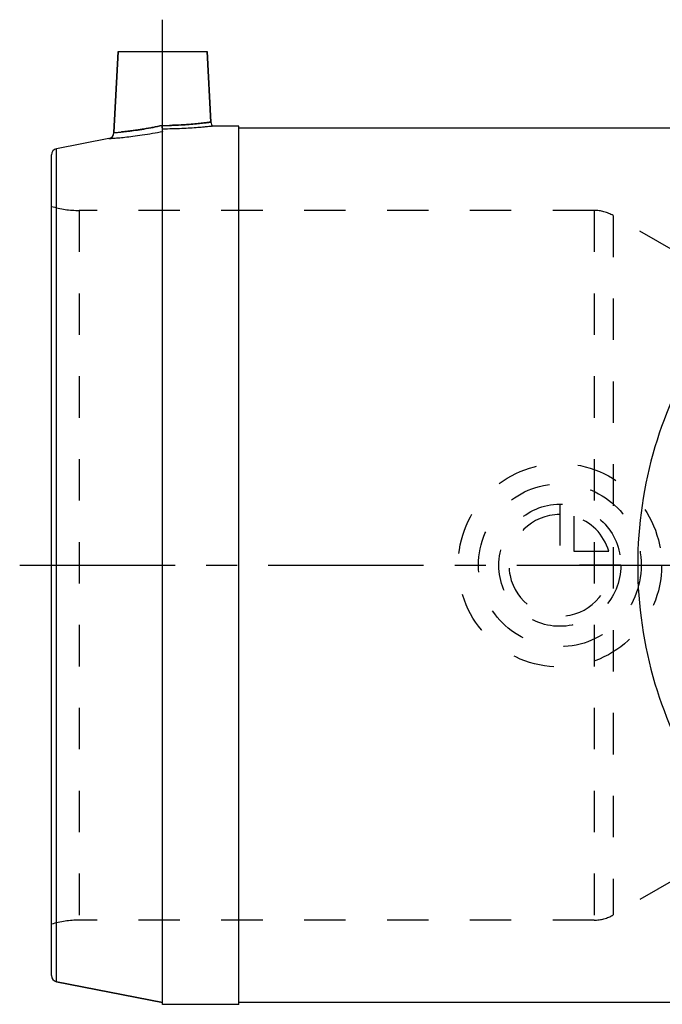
# Model space of a CAD drawing. Header units: millimetres. Extents: x 378 to 622, y 420 to 580.
# Tile 1 of 4: x 378 to 479, y 425 to 580. Entities that reach past the tile are written whole.
import ezdxf

# ---------------------------------------------------------------- set-up
doc = ezdxf.new("R2010")
doc.units = ezdxf.units.MM
doc.header["$LTSCALE"] = 65.185185
doc.linetypes.add('CENTER', pattern=[0.6, 0.375, -0.075, 0.075, -0.075])
doc.linetypes.add('HIDDEN', pattern=[0.2, 0.1, -0.1])
for name, color, linetype in [('KOERPER', 7, 'CONTINUOUS'), ('KONST.EL_MIT_GEO', 7, 'CONTINUOUS'), ('KURVEN', 7, 'CONTINUOUS'), ('L1', 7, 'CONTINUOUS')]:
    doc.layers.add(name, color=color, linetype=linetype)

msp = doc.modelspace()

# ---------------------------------------------------------------- linework, layer by layer
at = {"layer": 'KOERPER', "color": 2, "linetype": 'CENTER'}
msp.add_line((400.62, 562.73), (400.62, 579.92), dxfattribs=at)
at = {"layer": 'KOERPER', "color": 7, "linetype": 'Continuous'}
for p, q in [((393.63, 574.92), (392.96, 562.16)), ((393.63, 574.92), (407.63, 574.92)), ((407.63, 574.92), (408.21, 563.82)), ((400.62, 425.07), (400.62, 562.73)), ((412.63, 563.17), (408.49, 563.17)), ((412.63, 425.07), (412.63, 563.17)), ((484.05, 562.88), (412.63, 562.88)), ((383.93, 428.62), (400.62, 425.38)), ((412.63, 425.07), (400.62, 425.07)), ((484.05, 425.38), (412.63, 425.38))]:
    msp.add_line(p, q, dxfattribs=at)
for centre, radius, start, end in [((409.21, 563.87), 1, 183, 224.427), ((220.2, 546.05), 181.16, 5.3211, 5.4611)]:
    msp.add_arc(centre, radius, start, end, dxfattribs=at)
for points, knots in [([(392.15, 561.23), (392.16, 561.23), (392.22, 561.23), (392.34, 561.24), (392.55, 561.26), (392.83, 561.28), (393.19, 561.31), (393.81, 561.36), (394.74, 561.45), (396.01, 561.6), (398, 561.88), (399.56, 562.14), (400.62, 562.35)], [0, 0, 0, 0, 0.004866, 0.019413, 0.043491, 0.07685, 0.119145, 0.169941, 0.294882, 0.446636, 0.61921, 1, 1, 1, 1]), ([(400.62, 562.35), (400.63, 562.37), (400.62, 562.42), (400.61, 562.59), (400.59, 562.74), (400.58, 562.85)], [0, 0, 0, 0, 0.110538, 0.322681, 1, 1, 1, 1]), ([(408.49, 563.17), (408.48, 563.17), (408.43, 563.17), (408.31, 563.16), (408.13, 563.13), (407.73, 563.09), (407.07, 563.03), (406.11, 562.94), (404.93, 562.86), (403.08, 562.76), (401.63, 562.73), (400.62, 562.73)], [0, 0, 0, 0, 0.004882, 0.019463, 0.043589, 0.076988, 0.170085, 0.294891, 0.446445, 0.618925, 1, 1, 1, 1])]:
    msp.add_open_spline(points, degree=3, knots=knots, dxfattribs=at)
at = {"layer": 'KOERPER', "color": 8, "linetype": 'HIDDEN'}
msp.add_open_spline([(400.62, 562.35), (400.63, 562.36), (400.62, 562.4), (400.62, 562.46), (400.61, 562.55), (400.59, 562.72), (400.57, 562.97), (400.55, 563.18), (400.54, 563.29)], degree=3, knots=[0, 0, 0, 0, 0.038927, 0.108442, 0.206941, 0.331149, 0.640812, 1, 1, 1, 1], dxfattribs=at)
at = {"layer": 'KONST.EL_MIT_GEO', "color": 7, "linetype": 'Continuous'}
for p, q in [((392.96, 562.16), (393.63, 574.92)), ((408.21, 563.82), (407.63, 574.92)), ((392.15, 561.23), (383.93, 559.63)), ((383.93, 428.62), (383.93, 559.63)), ((383.13, 429.6), (383.13, 558.65)), ((400.62, 425.38), (383.93, 428.62))]:
    msp.add_line(p, q, dxfattribs=at)
at = {"layer": 'KONST.EL_MIT_GEO', "color": 8, "linetype": 'HIDDEN'}
for p, q in [((387.49, 549.92), (387.49, 438.32)), ((468.52, 549.92), (387.49, 549.92)), ((468.52, 549.92), (468.52, 438.32)), ((471.52, 549.12), (471.52, 439.13)), ((481.38, 543.43), (471.52, 549.12)), ((481.38, 444.82), (471.52, 439.13)), ((468.52, 438.32), (387.49, 438.32))]:
    msp.add_line(p, q, dxfattribs=at)
at = {"layer": 'KONST.EL_MIT_GEO', "color": 7, "linetype": 'Continuous'}
for centre, start, end in [((391.96, 562.21), 280.9999, 357), ((384.13, 558.65), 101, 180), ((384.13, 429.6), 180, 259)]:
    msp.add_arc(centre, 1, start, end, dxfattribs=at)
at = {"layer": 'KONST.EL_MIT_GEO', "color": 8, "linetype": 'HIDDEN'}
for centre, radius, start, end in [((387.49, 564.92), 15, 253.0711, 270), ((468.52, 543.92), 6, 60, 90), ((387.49, 423.32), 15, 90, 106.9289), ((468.52, 444.32), 6, 270, 300)]:
    msp.add_arc(centre, radius, start, end, dxfattribs=at)
for points, knots in [([(408.21, 563.82), (408.19, 563.82), (408.15, 563.81), (408.04, 563.8), (407.85, 563.77), (407.47, 563.72), (406.83, 563.65), (405.89, 563.54), (404.75, 563.44), (402.94, 563.32), (401.52, 563.29), (400.54, 563.29)], [0, 0, 0, 0, 0.00485, 0.019348, 0.043341, 0.076579, 0.169332, 0.293904, 0.445465, 0.618217, 1, 1, 1, 1]), ([(400.54, 563.29), (399.59, 563.08), (398.19, 562.81), (396.41, 562.53), (395.27, 562.38), (394.33, 562.28), (393.63, 562.21), (393.2, 562.18), (393, 562.16), (392.96, 562.16)], [0, 0, 0, 0, 0.381822, 0.554855, 0.706688, 0.831303, 0.923843, 0.980784, 1, 1, 1, 1])]:
    msp.add_open_spline(points, degree=3, knots=knots, dxfattribs=at)
at = {"layer": 'KONST.EL_MIT_GEO', "color": 7, "linetype": 'Continuous'}
for points, knots in [([(400.54, 563.29), (401.04, 563.29), (402.02, 563.3), (403.44, 563.36), (404.75, 563.44), (405.89, 563.54), (406.73, 563.63), (407.28, 563.7), (407.6, 563.74), (407.85, 563.77), (408.02, 563.8), (408.12, 563.81), (408.17, 563.82), (408.2, 563.82), (408.21, 563.82)], [0, 0, 0, 0, 0.194542, 0.381835, 0.554583, 0.706132, 0.83069, 0.881298, 0.923432, 0.956665, 0.980655, 0.989101, 0.995151, 1, 1, 1, 1]), ([(392.96, 562.16), (392.97, 562.16), (393.02, 562.16), (393.13, 562.17), (393.31, 562.19), (393.56, 562.21), (393.88, 562.24), (394.43, 562.29), (395.26, 562.38), (396.4, 562.53), (398.19, 562.81), (399.59, 563.08), (400.54, 563.29)], [0, 0, 0, 0, 0.004813, 0.01921, 0.043056, 0.07613, 0.118123, 0.168637, 0.293208, 0.445003, 0.618026, 1, 1, 1, 1]), ([(485.39, 528.93), (482.27, 523.91), (477.17, 512.65), (474.45, 494.12), (477.17, 475.6), (482.27, 464.34), (485.39, 459.32)], [0, 0, 0, 0, 0.242641, 0.5, 0.757359, 1, 1, 1, 1])]:
    msp.add_open_spline(points, degree=3, knots=knots, dxfattribs=at)
at = {"layer": 'KURVEN', "color": 8, "linetype": 'HIDDEN'}
for p, q in [((463.13, 503.73), (463.13, 494.12)), ((465.33, 501.82), (465.33, 496.32)), ((465.33, 496.32), (470.82, 496.32)), ((472.73, 494.12), (463.13, 494.12))]:
    msp.add_line(p, q, dxfattribs=at)
for radius in [16, 12.8, 9.6]:
    msp.add_circle((463.13, 494.12), radius, dxfattribs=at)
for start, end in [(90, 360), (15.962, 74.038)]:
    msp.add_arc((463.13, 494.12), 8, start, end, dxfattribs=at)
at = {"layer": 'L1', "color": 2, "linetype": 'CENTER'}
msp.add_line((378.13, 494.12), (621.88, 494.12), dxfattribs=at)

doc.saveas('drawing.dxf')
